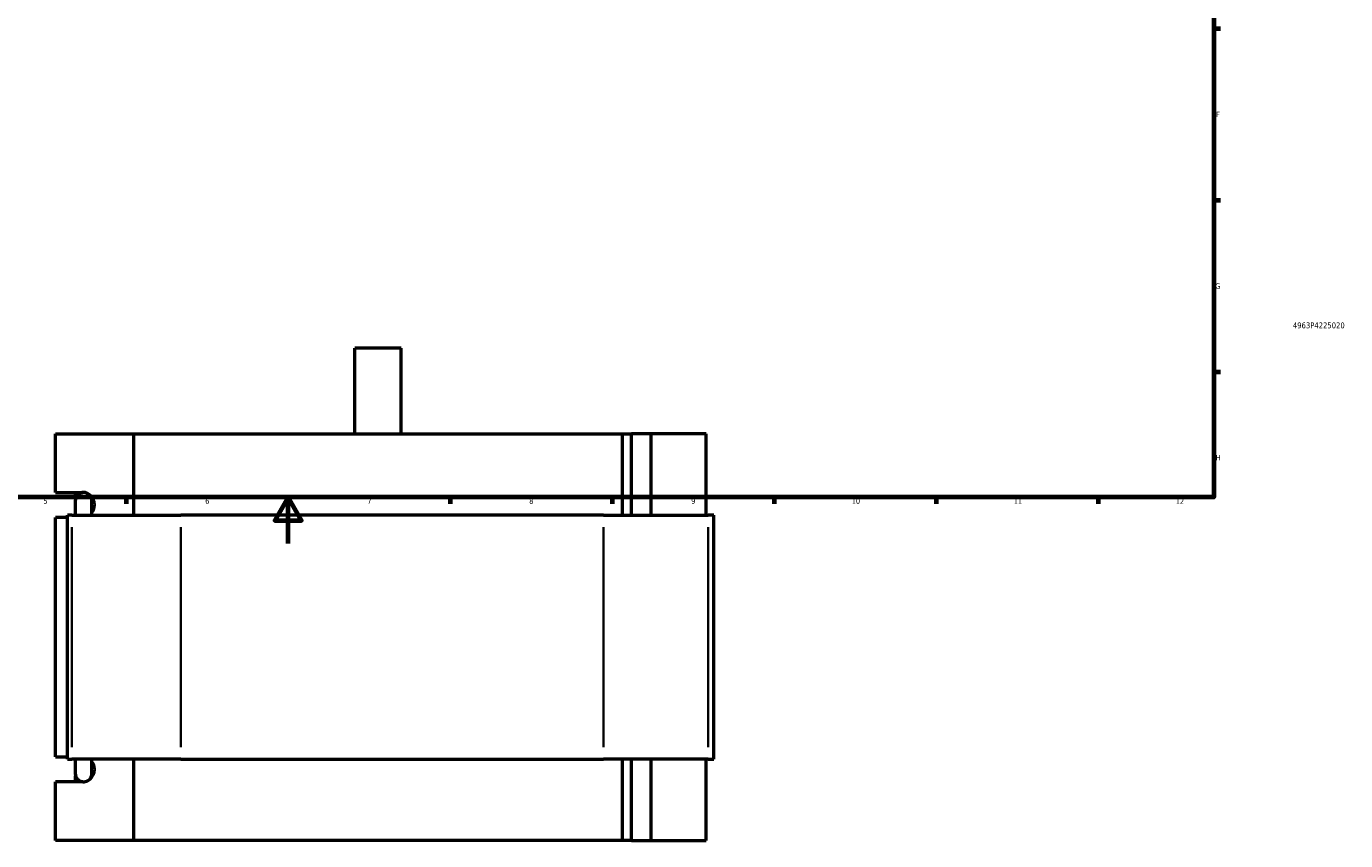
# Model space of a CAD drawing. Header units: millimetres. Extents: x -266 to 987, y -128 to 1189.
# Tile 4 of 7: x 307 to 878, y -128 to 224. Entities that reach past the tile are written whole.
import ezdxf
from ezdxf.enums import TextEntityAlignment as Align

# ---------------------------------------------------------------- set-up
doc = ezdxf.new("R2010")
doc.units = ezdxf.units.MM
for name, color, linetype, lineweight in [('Border (ANSI)', 7, 'Continuous', 70), ('Title (ISO)', 7, 'Continuous', 50), ('Visible (ANSI)', 7, 'Continuous', 50), ('Visible Narrow (ANSI)', 7, 'Continuous', 35)]:
    doc.layers.add(name, color=color, linetype=linetype, lineweight=lineweight)
doc.styles.add('Note Text (ANSI)', font='tahoma.ttf')
doc.styles.add('Note Text (ISO)', font='tahoma.ttf')

# ---------------------------------------------------------------- blocks, each defined once
blk = doc.blocks.new('Borders Default Border')
at = {"layer": 'Border (ANSI)'}
for p, q in [((821, 222.75), (823.8, 222.75)), ((821, 148.5), (823.8, 148.5)), ((821, 74.25), (823.8, 74.25)), ((350.42, 20), (350.42, 17.2)), ((490.58, 20), (490.58, 17.2)), ((560.67, 20), (560.67, 17.2)), ((630.75, 20), (630.75, 17.2)), ((700.83, 20), (700.83, 17.2)), ((770.92, 20), (770.92, 17.2))]:
    blk.add_line(p, q, dxfattribs=at)
at = {"layer": 'Border (ANSI)', "flags": 128}
for points in [[(20, 20), (20, 574), (821, 574), (821, 20), (20, 20)], [(420.5, 0), (420.5, 20), (414.73, 10), (426.27, 10), (420.5, 20)]]:
    blk.add_lwpolyline(points, dxfattribs=at)
at = {"layer": 'Border (ANSI)', "color": 5, "true_color": 0x0000ff, "char_height": 2.4, "attachment_point": 7, "style": 'Note Text (ANSI)'}
for s, insert in [('F', (821.98, 184.43)), ('G', (821.6, 110.13)), ('H', (821.73, 35.93)), ('5', (314.67, 17.15)), ('6', (384.69, 17.15)), ('7', (454.8, 17.2)), ('8', (524.84, 17.15)), ('9', (594.92, 17.15)), ('10', (664.35, 17.15)), ('11', (734.43, 17.2)), ('12', (804.52, 17.2))]:
    blk.add_mtext(s, dxfattribs=dict(at, insert=insert))
blk = doc.blocks.new('Title Blocks ISO')
at = {"layer": 'Title (ISO)', "color": 232, "true_color": 0xca0064, "style": 'Note Text (ISO)'}
blk.add_attdef('PART_NUMBER_001', (34.16, 73.13), '', height=2.5, dxfattribs=at)
blk.add_attdef('DESCRIPTION', text='', height=2.5, dxfattribs=at).set_placement((34.09, 65.95), align=Align.TOP_LEFT)

msp = doc.modelspace()

# ---------------------------------------------------------------- linework, layer by layer
at = {"layer": 'Visible (ANSI)'}
for p, q in [((469.4, 84.53), (449.4, 84.53)), ((449.4, 47.53), (449.4, 84.53)), ((469.4, 47.53), (469.4, 84.53)), ((319.86, 22.13), (319.86, 47.53)), ((319.86, 47.53), (353.68, 47.53)), ((353.68, 47.53), (353.68, 12.33)), ((353.68, 47.53), (565.12, 47.53)), ((565.12, 47.53), (569.02, 47.53)), ((565.12, 12.33), (565.12, 47.53)), ((577.6, 47.53), (569.02, 47.53)), ((569.02, 12.33), (569.02, 47.53)), ((601.32, 47.53), (577.6, 47.53)), ((577.6, 12.33), (577.6, 47.53)), ((601.32, 12.33), (601.32, 47.53)), ((319.86, 22.13), (331.7, 22.13)), ((328.48, 18.49), (328.48, 12.33)), ((328.63, 19.49), (328.63, 22.13)), ((335.68, 12.33), (335.68, 18.49)), ((326.95, 12.33), (325.11, 12.33)), ((325.11, -93.27), (325.11, 12.33)), ((326.95, 12.33), (374.16, 12.33)), ((557, 12.33), (374.16, 12.33)), ((557, 12.33), (602.29, 12.33)), ((604.69, 12.33), (602.29, 12.33)), ((604.69, -93.27), (604.69, 12.33)), ((325.11, 11.33), (319.86, 11.33)), ((319.86, -92.27), (319.86, 11.33)), ((319.86, -92.27), (325.11, -92.27)), ((325.11, -93.27), (326.95, -93.27)), ((374.16, -93.27), (326.95, -93.27)), ((328.48, -93.27), (328.48, -99.43)), ((335.68, -99.43), (335.68, -93.27)), ((353.68, -93.27), (353.68, -128.47)), ((374.16, -93.27), (557, -93.27)), ((602.29, -93.27), (557, -93.27)), ((565.12, -128.47), (565.12, -93.27)), ((569.02, -128.47), (569.02, -93.27)), ((577.6, -128.47), (577.6, -93.27)), ((601.32, -128.47), (601.32, -93.27)), ((602.29, -93.27), (604.69, -93.27)), ((328.63, -103.07), (328.63, -100.43)), ((331.7, -103.07), (319.86, -103.07)), ((319.86, -128.47), (319.86, -103.07)), ((353.68, -128.47), (319.86, -128.47)), ((565.12, -128.47), (353.68, -128.47)), ((569.02, -128.47), (565.12, -128.47)), ((569.02, -128.47), (577.6, -128.47)), ((577.6, -128.47), (601.32, -128.47))]:
    msp.add_line(p, q, dxfattribs=at)
for centre, start, end in [((332.08, 18.49), 0, 180), ((332.08, -99.43), 180, 0)]:
    msp.add_arc(centre, 3.6, start, end, dxfattribs=at)
for centre, major_axis, start_param, end_param in [((331.7, 16.73), (0, 5.4), 6.138177, 6.283185), ((331.7, 16.73), (0, -5.4), 0.903905, 2.681012), ((331.7, -97.67), (0, -5.4), 0.460581, 2.237688), ((331.7, -97.67), (0, -5.4), 0, 0.145008)]:
    msp.add_ellipse(centre, major_axis=major_axis, ratio=0.939693, start_param=start_param, end_param=end_param, dxfattribs=at)
at = {"layer": 'Visible Narrow (ANSI)'}
for p, q in [((326.95, -87.99), (326.95, 7.05)), ((374.16, -87.99), (374.16, 7.05)), ((557, -87.99), (557, 7.05)), ((602.29, -87.99), (602.29, 7.05))]:
    msp.add_line(p, q, dxfattribs=at)

# ---------------------------------------------------------------- block references
msp.add_blockref('Borders Default Border', (0, 0))
msp.add_blockref('Title Blocks ISO', (821, 20)).add_auto_attribs({'PART_NUMBER_001': '4963P4225020'})

doc.saveas('drawing.dxf')
